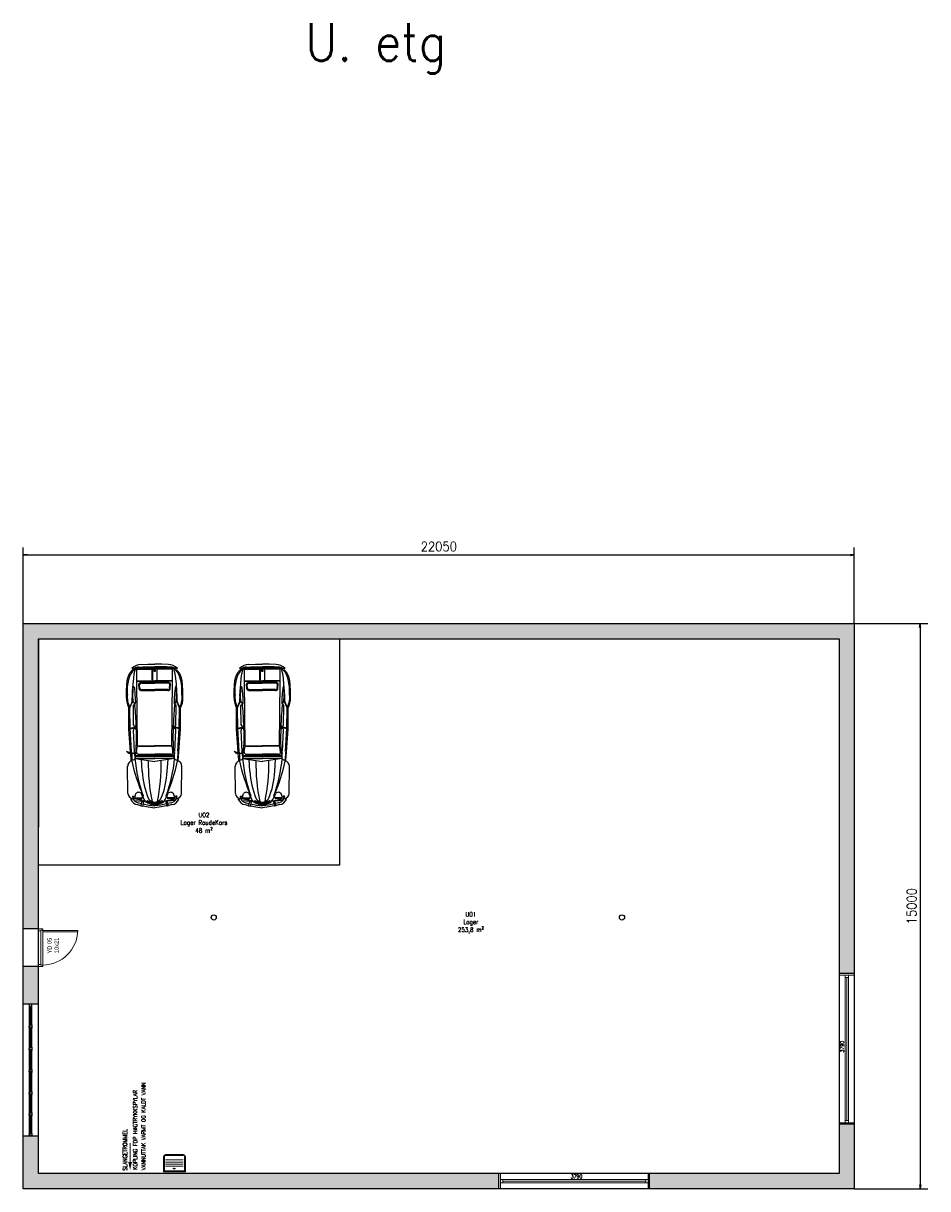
# Model space of a CAD drawing. Header units: millimetres. Extents: x -474437 to 165693, y -93174 to 980873.
# Tile 32 of 60: x 6776 to 30773, y 480138 to 511073. Entities that reach past the tile are written whole.
import ezdxf

# ---------------------------------------------------------------- set-up
doc = ezdxf.new("R2010")
doc.units = ezdxf.units.MM
doc.header["$PDSIZE"] = 10
doc.layers.get('0').update_dxf_attribs({"linetype": 'CONTINUOUS'})
doc.layers.get('Defpoints').update_dxf_attribs({"linetype": 'CONTINUOUS'})
for name, color, linetype in [('002_Medium_1 50', 253, 'CONTINUOUS'), ('01-Raude Kors', 21, 'CONTINUOUS'), ('1', 1, 'CONTINUOUS'), ('A315S', 150, 'CONTINUOUS'), ('Biler', 252, 'CONTINUOUS'), ('Kledning', 254, 'CONTINUOUS'), ('Mål', 5, 'CONTINUOUS'), ('Tekst', 250, 'CONTINUOUS')]:
    doc.layers.add(name, color=color, linetype=linetype)
for name, color, linetype, lineweight in [('315-Utstyr for sanitærinstallasjoner', 150, 'CONTINUOUS', 9), ('Doors', 5, 'CONTINUOUS', 20), ('TREVERK', 2, 'CONTINUOUS', 20), ('Windows', 7, 'CONTINUOUS', 20)]:
    doc.layers.add(name, color=color, linetype=linetype, lineweight=lineweight)
doc.styles.get("Standard").update_dxf_attribs({"font": 'romans.shx', "width": 0.9})
doc.dimstyles.new('GEIR', dxfattribs={"dimscale": 100, "dimtxt": 1.25, "dimasz": 2, "dimexe": 1, "dimexo": 2, "dimgap": 1, "dimtad": 1, "dimdec": 0, "dimzin": 0, "dimdsep": 46, "dimtxsty": 'Standard', "dimblk1": 'OBLIQUE', "dimblk2": 'OBLIQUE', "dimsah": 1, "dimcen": -2.5, "dimdle": 1, "dimclrd": 256, "dimclre": 256, "dimclrt": 256, "dimadec": 1, "dimazin": 0, "dimtfac": 1, "dimtdec": 0, "dimtmove": 2, "dimatfit": 3, "dimldrblk": 'OBLIQUE', "dimfxl": 1, "dimtolj": 1, "dimtzin": 0, "dimarcsym": 0})

# ---------------------------------------------------------------- blocks, each defined once
blk = doc.blocks.new('Ytterdør100')
at = {"layer": 'Doors', "color": 5, "ltscale": 500}
for p, q in [((-262282, -90606), (-262398, -90606)), ((-262398, -90606), (-262398, -90641)), ((-262282, -90659), (-262282, -90606)), ((-262398, -90641), (-262346, -90641)), ((-262346, -90641), (-262346, -90659)), ((-262346, -90659), (-262282, -90659)), ((-262346, -91571), (-262346, -91553)), ((-262346, -91553), (-262282, -91553)), ((-262282, -91553), (-262282, -91606)), ((-262398, -91606), (-262398, -91571)), ((-262398, -91571), (-262346, -91571)), ((-262282, -91606), (-262398, -91606))]:
    blk.add_line(p, q, dxfattribs=at)
at = {"layer": 'Doors', "color": 5, "ltscale": 2}
for p, q in [((-262398, -91571), (-262398, -90641)), ((-262346, -91571), (-262346, -90641)), ((-262282, -91553), (-262282, -90659)), ((-262398, -91521), (-263328, -91521)), ((-262398, -91561), (-263328, -91561)), ((-262346, -91553), (-262346, -91571))]:
    blk.add_line(p, q, dxfattribs=at)
blk.add_arc((-262383, -91586), 945, 90.8807, 178.5033, dxfattribs=at)
blk = doc.blocks.new('KIT-H04')
for p, q in [((-288, 0), (288, 0)), ((-288, -24), (-288, 0)), ((288, 0), (288, -24)), ((-288, -24), (-288, -408)), ((288, -24), (-288, -24)), ((-264, -24), (-264, -408)), ((-228, -144), (240, -144)), ((240, -204), (-228, -204)), ((-228, -252), (240, -252)), ((48, -84), (-24, -84)), ((12, -60), (12, -108)), ((264, -408), (264, -24)), ((264, -24), (264, -312)), ((288, -24), (288, -312)), ((288, -408), (288, -24)), ((-240, -432), (240, -432)), ((-240, -456), (240, -456)), ((240, -312), (-228, -312))]:
    blk.add_line(p, q)
for centre, radius, start, end in [((-240, -408), 48, 180, 270), ((-240, -408), 24, 180, 270), ((240, -408), 24, 270, 0), ((240, -408), 48, 270, 0)]:
    blk.add_arc(centre, radius, start, end)
blk = doc.blocks.new('CAR08')
at = {"ltscale": 3}
for p, q in [((744, 1865), (719, 1784)), ((852, 1950), (828, 1646)), ((861, 1797), (902, 1981)), ((883, 2045), (902, 1981)), ((900, 1907), (900, 1756)), ((922, 1931), (923, 1734)), ((963, 1930), (1035, 1906)), ((967, 1994), (969, 1956)), ((1040, 2121), (1761, 2125)), ((1968, 1930), (1889, 1406)), ((1900, 2014), (1922, 2030)), ((1922, 2030), (2098, 2045)), ((2096, 2017), (1928, 2010)), ((1966, 1934), (1969, 1403)), ((1997, 1923), (2096, 1937)), ((2020, 1895), (2015, 1406)), ((2025, 1904), (2050, 1896)), ((2050, 1896), (2047, 1406)), ((2094, 1910), (2098, 2097)), ((2098, 2097), (2129, 2108)), ((2126, 2095), (2109, 2092)), ((2109, 2092), (2113, 1910)), ((2109, 2052), (2109, 2052)), ((2111, 2046), (2135, 2048)), ((2134, 2019), (2111, 2018)), ((2112, 1939), (2130, 1942)), ((2129, 2108), (2126, 2095)), ((2138, 2065), (2126, 2095)), ((2129, 2108), (2157, 2159)), ((2130, 1942), (2152, 1942)), ((2134, 2019), (2151, 2019)), ((2135, 2048), (2149, 2048)), ((2157, 2159), (2138, 2065)), ((2142, 1888), (2265, 1875)), ((2149, 2049), (2743, 2090)), ((2149, 2049), (2149, 2049)), ((2151, 2020), (2776, 2060)), ((2152, 1941), (2718, 1969)), ((2307, 1861), (2305, 1403)), ((2307, 1861), (4018, 1882)), ((2743, 2090), (3321, 2092)), ((2756, 2060), (2792, 1917)), ((2768, 1927), (2777, 1898)), ((2776, 2060), (3281, 2067)), ((2776, 2060), (2810, 1917)), ((2792, 1917), (2777, 1898)), ((2777, 1898), (2825, 1900)), ((2810, 1917), (2825, 1900)), ((2836, 1917), (2845, 1900)), ((2854, 1970), (3384, 1974)), ((3281, 2067), (3311, 2066)), ((3311, 2066), (3435, 2013)), ((3314, 2092), (3341, 2069)), ((3336, 2070), (3395, 2042)), ((3417, 1940), (3374, 1934)), ((3395, 2042), (3448, 2018)), ((3419, 1932), (3419, 1940)), ((3430, 1925), (3419, 1932)), ((3462, 1921), (3430, 1925)), ((3450, 2018), (3488, 2005)), ((3456, 1959), (3475, 1969)), ((3543, 1924), (3462, 1921)), ((3475, 1969), (3495, 1977)), ((3488, 2005), (3540, 2002)), ((3495, 1977), (3623, 1984)), ((3540, 2002), (3621, 2000)), ((3693, 1931), (3543, 1924)), ((3571, 2156), (3753, 2158)), ((3622, 2001), (3761, 1997)), ((3623, 1984), (3783, 1982)), ((3669, 2129), (3857, 2126)), ((3838, 1948), (3693, 1931)), ((3753, 2158), (3925, 2149)), ((3761, 1997), (3943, 1981)), ((3783, 1982), (3841, 1977)), ((3877, 1961), (3838, 1948)), ((3841, 1977), (3875, 1972)), ((3857, 2126), (3966, 2114)), ((3877, 1969), (3877, 1961)), ((3925, 2149), (4031, 2135)), ((3943, 1981), (4093, 1965)), ((3966, 2114), (4063, 2095)), ((4018, 1882), (4020, 1410)), ((4018, 1882), (4020, 1410)), ((4031, 2135), (4109, 2119)), ((4031, 1882), (4376, 1882)), ((4031, 1882), (4033, 1408)), ((4063, 2095), (4156, 2064)), ((4093, 1965), (4212, 1949)), ((4109, 2119), (4176, 2093)), ((4156, 2064), (4212, 2039)), ((4176, 2093), (4233, 2062)), ((4270, 2005), (4212, 2039)), ((4212, 1949), (4245, 1942)), ((4233, 2062), (4299, 2014)), ((4245, 1942), (4318, 1927)), ((4270, 2005), (4315, 1964)), ((4299, 2014), (4327, 1982)), ((4315, 1964), (4346, 1928)), ((4318, 1927), (4351, 1912)), ((4336, 1867), (4346, 1876)), ((4336, 1867), (4338, 1408)), ((4337, 1971), (4374, 1882)), ((4360, 2011), (4346, 1961)), ((4346, 1928), (4360, 1906)), ((4346, 1874), (4356, 1873)), ((4356, 1873), (4362, 1861)), ((4360, 1906), (4374, 1882)), ((4362, 1861), (4362, 1730)), ((4374, 1882), (4376, 1882)), ((4376, 1882), (4376, 1882)), ((4376, 1881), (4376, 1408)), ((682, 1579), (655, 1408)), ((708, 1714), (682, 1579)), ((710, 1772), (700, 1734)), ((700, 1734), (708, 1714)), ((817, 1705), (702, 1730)), ((710, 1772), (827, 1738)), ((733, 1566), (711, 1407)), ((762, 1717), (733, 1566)), ((794, 1841), (771, 1753)), ((787, 1603), (810, 1636)), ((787, 1603), (836, 1614)), ((810, 1636), (882, 1684)), ((827, 1738), (817, 1705)), ((836, 1614), (852, 1598)), ((841, 1658), (861, 1797)), ((882, 1684), (952, 1716)), ((952, 1716), (968, 1710)), ((955, 1732), (1027, 1754)), ((968, 1710), (985, 1714)), ((1632, 1736), (1941, 1760)), ((2083, 1830), (2079, 1409)), ((2297, 1828), (2294, 1406)), ((3771, 1758), (3774, 1407)), ((3795, 1755), (3797, 1407)), ((3814, 1817), (3944, 1827)), ((3832, 1800), (3922, 1807)), ((3967, 1747), (3971, 1408)), ((3993, 1764), (3995, 1406)), ((4338, 1830), (4358, 1830)), ((4338, 1767), (4358, 1765)), ((4344, 1722), (4338, 1728)), ((4356, 1720), (4344, 1722)), ((4362, 1730), (4356, 1720)), ((4376, 1674), (4399, 1674)), ((4376, 1643), (4399, 1645)), ((4393, 1834), (4401, 1719)), ((4401, 1719), (4401, 1408)), ((4462, 1770), (4470, 1593)), ((4470, 1593), (4470, 1408)), ((682, 1235), (655, 1406)), ((733, 1248), (711, 1407)), ((762, 1097), (733, 1248)), ((1968, 884), (1889, 1408)), ((1966, 880), (1969, 1411)), ((2020, 919), (2015, 1408)), ((2050, 919), (2047, 1408)), ((2083, 984), (2079, 1405)), ((2297, 986), (2294, 1408)), ((2307, 953), (2305, 1411)), ((3771, 1057), (3774, 1407)), ((3795, 1060), (3797, 1407)), ((3967, 1067), (3971, 1407)), ((3993, 1050), (3995, 1408)), ((4018, 932), (4020, 1405)), ((4018, 932), (4020, 1405)), ((4031, 932), (4033, 1406)), ((4050, 1466), (4054, 1471)), ((4315, 1465), (4050, 1466)), ((4315, 1349), (4050, 1348)), ((4050, 1348), (4054, 1343)), ((4054, 1471), (4313, 1473)), ((4054, 1343), (4313, 1341)), ((4313, 1473), (4321, 1466)), ((4313, 1341), (4321, 1348)), ((4336, 948), (4338, 1406)), ((4376, 934), (4376, 1406)), ((4401, 1095), (4401, 1406)), ((4470, 1222), (4470, 1406)), ((708, 1100), (682, 1235)), ((700, 1081), (708, 1100)), ((710, 1042), (700, 1081)), ((817, 1109), (702, 1084)), ((710, 1042), (827, 1076)), ((744, 950), (719, 1030)), ((794, 973), (771, 1061)), ((787, 1211), (836, 1201)), ((787, 1211), (810, 1178)), ((810, 1178), (882, 1130)), ((827, 1076), (817, 1109)), ((852, 865), (828, 1168)), ((836, 1201), (852, 1216)), ((841, 1156), (861, 1017)), ((861, 1017), (902, 833)), ((882, 1130), (952, 1098)), ((900, 907), (900, 1058)), ((922, 884), (923, 1080)), ((952, 1098), (968, 1104)), ((955, 1082), (1027, 1060)), ((968, 1104), (985, 1100)), ((1632, 1078), (1941, 1054)), ((2142, 926), (2265, 939)), ((2307, 953), (4018, 932)), ((3814, 997), (3944, 987)), ((3832, 1014), (3922, 1008)), ((4031, 932), (4376, 932)), ((4336, 948), (4346, 938)), ((4337, 843), (4374, 932)), ((4344, 1092), (4338, 1086)), ((4338, 1048), (4358, 1049)), ((4338, 984), (4358, 984)), ((4356, 1094), (4344, 1092)), ((4346, 940), (4356, 941)), ((4362, 1085), (4356, 1094)), ((4356, 941), (4362, 954)), ((4360, 908), (4374, 932)), ((4362, 954), (4362, 1085)), ((4374, 932), (4376, 932)), ((4376, 1171), (4399, 1169)), ((4376, 1140), (4399, 1140)), ((4376, 932), (4376, 932)), ((4393, 980), (4401, 1095)), ((4462, 1045), (4470, 1222)), ((883, 769), (902, 833)), ((963, 884), (1035, 908)), ((967, 820), (969, 858)), ((1040, 693), (1761, 689)), ((1900, 800), (1922, 784)), ((1922, 784), (2135, 766)), ((2134, 795), (1928, 805)), ((1997, 891), (2130, 872)), ((2025, 910), (2050, 919)), ((2149, 765), (2743, 724)), ((2151, 794), (2776, 754)), ((2152, 873), (2718, 845)), ((2743, 724), (3321, 722)), ((2756, 754), (2792, 898)), ((2768, 887), (2777, 916)), ((2776, 754), (2810, 898)), ((2776, 754), (3281, 748)), ((2792, 898), (2777, 916)), ((2777, 916), (2825, 915)), ((2810, 898), (2825, 915)), ((2836, 897), (2845, 915)), ((2854, 845), (3384, 840)), ((3281, 748), (3311, 748)), ((3311, 748), (3435, 802)), ((3314, 722), (3341, 745)), ((3336, 744), (3395, 772)), ((3417, 875), (3374, 880)), ((3395, 772), (3448, 796)), ((3430, 890), (3419, 882)), ((3419, 882), (3419, 875)), ((3462, 893), (3430, 890)), ((3450, 796), (3488, 809)), ((3456, 855), (3475, 846)), ((3543, 890), (3462, 893)), ((3475, 846), (3495, 837)), ((3488, 809), (3540, 813)), ((3495, 837), (3623, 830)), ((3540, 813), (3621, 814)), ((3693, 883), (3543, 890)), ((3571, 659), (3753, 657)), ((3622, 814), (3761, 817)), ((3623, 830), (3783, 832)), ((3669, 685), (3857, 688)), ((3838, 866), (3693, 883)), ((3753, 657), (3925, 666)), ((3761, 817), (3943, 833)), ((3783, 832), (3841, 838)), ((3877, 853), (3838, 866)), ((3841, 838), (3875, 843)), ((3857, 688), (3966, 700)), ((3877, 845), (3877, 853)), ((3925, 666), (4031, 679)), ((3943, 833), (4093, 849)), ((3966, 700), (4063, 720)), ((4031, 679), (4109, 695)), ((4063, 720), (4156, 751)), ((4093, 849), (4212, 865)), ((4109, 695), (4176, 721)), ((4156, 751), (4212, 775)), ((4176, 721), (4233, 752)), ((4212, 865), (4245, 872)), ((4270, 809), (4212, 775)), ((4233, 752), (4299, 800)), ((4245, 872), (4318, 887)), ((4270, 809), (4315, 851)), ((4299, 800), (4327, 832)), ((4315, 851), (4346, 886)), ((4318, 887), (4351, 902)), ((4346, 886), (4360, 908)), ((4360, 803), (4346, 854))]:
    blk.add_line(p, q, dxfattribs=at)
for centre, radius, start, end in [((967, 1836), 225, 111.7728, 172.7381), ((962, 1823), 169, 110.8767, 173.9747), ((1052, 1971), 150, 94.599, 176.2423), ((940, 1889), 46.6, 60.7906, 145.577), ((953, 1978), 21.7, 47.5553, 296.2299), ((2833, -2405), 4516, 101.9129, 114.2021), ((2365, -2175), 4128, 95.5473, 109.5926), ((978, 1833), 93.3, 302.1561, 51.8596), ((1769, 1991), 134, 9.6533, 93.4888), ((2013, 2003), 85.4, 175.7036, 282.8892), ((2513, 5870), 3980, 262.5587, 273.8077), ((2131, 1840), 49.5, 76.7429, 191.6358), ((2255, 1833), 43, 352.862, 76.1688), ((2728, 1930), 39.8, 355.3991, 104.2746), ((2697, 8442), 6544, 271.1159, 275.9022), ((2860, 1940), 33.4, 72.8533, 223.5396), ((3565, 1627), 529, 89.2995, 118.3046), ((3590, 1605), 530, 81.5026, 118.6732), ((3376, 1954), 21.6, 253.4306, 68.8661), ((3422, 1977), 37.9, 262.8713, 69.2957), ((4238, 1850), 156, 354.1122, 47.2068), ((4106, 1761), 357, 1.4082, 44.6052), ((1850, 1228), 1127, 160.5648, 170.873), ((1457, 1318), 709, 155.7366, 172.8111), ((1500, 1309), 731, 155.3661, 172.6003), ((1708, 1248), 925, 157.7776, 170.1159), ((1000, 1409), 189, 122.5995, 181.1045), ((1820, -3308), 4887, 88.9485, 101.7092), ((1719, -339), 2077, 92.3886, 113.2724), ((942, 1779), 48.7, 208.8365, 285.7588), ((3822, 1766), 51.9, 99.5282, 189.0222), ((3830, 1762), 37.6, 86.4942, 205.5364), ((3922, 1759), 47.3, 344.5454, 89.6575), ((3920, 1757), 73.9, 5.1434, 70.3011), ((1850, 1587), 1127, 189.127, 199.4352), ((1457, 1496), 709, 187.1889, 204.2634), ((1500, 1505), 731, 187.3997, 204.6339), ((1708, 1566), 925, 189.8841, 202.2224), ((1000, 1405), 189, 178.8955, 237.4005), ((1820, 6122), 4887, 258.2908, 271.0514), ((1719, 3153), 2077, 246.7276, 267.6114), ((4299, 1413), 16.3, 333.765, 206.7096), ((4299, 1401), 16.3, 153.2904, 26.235), ((967, 978), 225, 187.2619, 248.2272), ((962, 991), 169, 186.0253, 249.1233), ((942, 1035), 48.7, 74.2412, 151.1635), ((2365, 4989), 4128, 250.4074, 264.4527), ((2833, 5219), 4516, 245.7979, 258.0871), ((978, 981), 93.3, 308.1404, 57.8439), ((2131, 974), 49.5, 168.3642, 283.2571), ((2255, 981), 43, 283.8312, 7.138), ((3822, 1049), 51.9, 170.9778, 260.4718), ((3830, 1052), 37.6, 154.4636, 273.5058), ((3922, 1055), 47.3, 270.3425, 15.4546), ((3920, 1057), 73.9, 289.6989, 354.8566), ((4238, 964), 156, 312.7932, 5.8878), ((4106, 1053), 357, 315.3948, 358.5918), ((940, 925), 46.6, 214.423, 299.2094), ((1052, 843), 150, 183.7577, 265.401), ((953, 836), 21.7, 63.7701, 312.4447), ((1769, 823), 134, 266.5112, 350.3467), ((2013, 811), 85.4, 77.1108, 184.2964), ((2513, -3056), 3980, 86.1923, 97.4413), ((2728, 884), 39.8, 255.7254, 4.6009), ((2697, -5628), 6544, 84.0978, 88.8841), ((2860, 874), 33.4, 136.4604, 287.1467), ((3565, 1188), 529, 241.6954, 270.7006), ((3590, 1209), 530, 241.3268, 278.4974), ((3376, 861), 21.6, 291.1339, 106.5694), ((3422, 837), 37.9, 290.7043, 97.1287)]:
    blk.add_arc(centre, radius, start, end, dxfattribs=at)
blk = doc.blocks.new('_Open')
at = {"color": 0, "linetype": 'ByBlock', "lineweight": -2}
for p, q in [((-1, 0.17), (0, 0)), ((-1, -0.17), (0, 0)), ((0, 0), (-1, 0))]:
    blk.add_line(p, q, dxfattribs=at)
blk = doc.blocks.new('*D617')
at = {"layer": 'Defpoints', "color": 0, "transparency": 16777216}
for p in [(28826, 496960), (6776, 495138), (28826, 495138)]:
    blk.add_point(p, dxfattribs=at)
at = {"layer": 'Mål', "lineweight": -2, "transparency": 16777216}
for p, q in [((6776, 495138), (6776, 497160)), ((28826, 495138), (28826, 497160)), ((6876, 496960), (28726, 496960))]:
    blk.add_line(p, q, dxfattribs=at)
at = {"layer": 'Mål', "lineweight": -2, "transparency": 16777216, "xscale": 100, "yscale": 100, "zscale": 100, "rotation": 180}
blk.add_blockref('_Open', (6776, 496960), dxfattribs=at)
at = {"layer": 'Mål', "lineweight": -2, "transparency": 16777216, "xscale": 100, "yscale": 100, "zscale": 100}
blk.add_blockref('_Open', (28826, 496960), dxfattribs=at)
at = {"layer": 'Mål', "transparency": 16777216, "insert": (17801, 497185), "char_height": 250, "attachment_point": 5}
blk.add_mtext('\\A1;22050', dxfattribs=at)
blk = doc.blocks.new('_OBLIQUE')
at = {"color": 0, "linetype": 'ByBlock'}
blk.add_line((-0.5, -0.5), (0.5, 0.5), dxfattribs=at)
blk = doc.blocks.new('*D618')
at = {"layer": 'Defpoints', "color": 0, "transparency": 16777216}
for p in [(28826, 495138), (28826, 480138), (30573, 480138)]:
    blk.add_point(p, dxfattribs=at)
at = {"layer": 'Mål', "lineweight": -2, "transparency": 16777216}
for p, q in [((28826, 495138), (30773, 495138)), ((30573, 495038), (30573, 480238)), ((28826, 480138), (30773, 480138))]:
    blk.add_line(p, q, dxfattribs=at)
at = {"layer": 'Mål', "lineweight": -2, "transparency": 16777216, "xscale": 100, "yscale": 100, "zscale": 100}
for p, rotation in [((30573, 495138), 90), ((30573, 480138), 270)]:
    blk.add_blockref('_Open', p, dxfattribs=dict(at, rotation=rotation))
at = {"layer": 'Mål', "transparency": 16777216, "insert": (30348, 487638), "char_height": 250, "attachment_point": 5, "rotation": 90}
blk.add_mtext('\\A1;15000', dxfattribs=at)

msp = doc.modelspace()

# ---------------------------------------------------------------- hatches: boundary and pattern name
at = {"layer": 'Kledning', "transparency": 33554687}
h = msp.add_hatch(color=256, dxfattribs=at)
h.dxf.hatch_style = 1
h.paths.add_polyline_path([(7176.2, 494738.4), (28426.2, 494738.4), (28426.2, 485848.3), (28826.2, 485848.3), (28826.2, 495138.4), (6776.2, 495138.4), (6776.2, 487038.4), (7176.2, 487038.4)])
h.paths.add_polyline_path([(28826.2, 481848.3), (28426.2, 481848.3), (28426.2, 480538.4), (23396.1, 480538.4), (23396.1, 480138.4), (28826.2, 480138.4)])
h.paths.add_polyline_path([(19396.1, 480538.4), (7176.2, 480538.4), (7176.2, 481538.4), (6776.2, 481538.4), (6776.2, 480138.4), (19396.1, 480138.4)])
h.paths.add_polyline_path([(7176.2, 486038.4), (6776.2, 486038.4), (6776.2, 485038.4), (7176.2, 485038.4), (7176.2, 485138.4)])

# ---------------------------------------------------------------- linework, layer by layer
for p, q in [((7176.2, 487038.4), (6776.2, 487038.4)), ((7176.2, 486038.4), (6776.2, 486038.4)), ((6776.2, 481538.4), (7176.2, 481538.4)), ((6776.2, 481538.4), (7176.2, 481538.4)), ((6776.2, 481538.4), (7176.2, 481538.4)), ((6776.2, 481538.4), (7176.2, 481538.4)), ((6876.2, 481538.4), (7176.2, 481538.4)), ((6876.2, 481538.4), (7176.2, 481538.4)), ((6876.2, 481538.4), (7176.2, 481538.4))]:
    msp.add_line(p, q)
for points in [[(6776.2, 495138.4), (28826.2, 495138.4), (28826.2, 480138.4), (6776.2, 480138.4)], [(7176.2, 494738.4), (28426.2, 494738.4), (28426.2, 480538.4), (7176.2, 480538.4)]]:
    msp.add_lwpolyline(points, close=True)
at = {"layer": '002_Medium_1 50'}
for points in [[(7002.2, 485038.4), (6984.8, 485038.4), (6984.8, 485038.4), (6950.2, 485038.4), (6950.2, 485038.4), (6932.9, 485038.4), (6932.9, 484986.5), (6984.8, 484986.5), (6984.8, 484969.1), (7002.2, 484969.1)], [(7002.2, 484518.6), (6984.8, 484518.6), (6984.8, 484501.3), (6932.9, 484501.3), (6932.9, 484449.3), (6950.2, 484449.3), (6950.2, 484466.7), (6967.5, 484466.7), (6967.5, 484484), (7002.2, 484484)], [(6932.9, 484414.7), (6932.9, 484449.3), (6950.2, 484449.3), (6950.2, 484466.7), (6950.2, 484449.3), (6950.2, 484466.7), (6967.5, 484466.7), (6967.5, 484484), (7002.2, 484484), (7002.2, 484397.4), (6984.8, 484397.4), (6984.8, 484414.7)], [(7002.2, 483929.5), (6984.8, 483929.5), (6984.8, 483912.2), (6932.9, 483912.2), (6932.9, 483860.2), (6950.2, 483860.2), (6950.2, 483877.6), (6967.5, 483877.6), (6967.5, 483894.9), (7002.2, 483894.9)], [(6932.9, 483825.6), (6932.9, 483860.2), (6950.2, 483860.2), (6950.2, 483877.6), (6950.2, 483860.2), (6950.2, 483877.6), (6967.5, 483877.6), (6967.5, 483894.9), (7002.2, 483894.9), (7002.2, 483808.2), (6984.8, 483808.2), (6984.8, 483825.6)], [(7002.2, 483340.4), (6984.8, 483340.4), (6984.8, 483323.1), (6932.9, 483323.1), (6932.9, 483271.1), (6950.2, 483271.1), (6950.2, 483288.4), (6967.5, 483288.4), (6967.5, 483305.8), (7002.2, 483305.8)], [(6932.9, 483236.5), (6932.9, 483271.1), (6950.2, 483271.1), (6950.2, 483288.4), (6950.2, 483271.1), (6950.2, 483288.4), (6967.5, 483288.4), (6967.5, 483305.8), (7002.2, 483305.8), (7002.2, 483219.1), (6984.8, 483219.1), (6984.8, 483236.5)], [(7002.2, 482751.3), (6984.8, 482751.3), (6984.8, 482734), (6932.9, 482734), (6932.9, 482682), (6950.2, 482682), (6950.2, 482699.3), (6967.5, 482699.3), (6967.5, 482716.7), (7002.2, 482716.7)], [(6932.9, 482647.4), (6932.9, 482682), (6950.2, 482682), (6950.2, 482699.3), (6950.2, 482682), (6950.2, 482699.3), (6967.5, 482699.3), (6967.5, 482716.7), (7002.2, 482716.7), (7002.2, 482630), (6984.8, 482630), (6984.8, 482647.4)], [(7002.2, 482196.9), (6984.8, 482196.9), (6984.8, 482179.5), (6932.9, 482179.5), (6932.9, 482127.6), (6950.2, 482127.6), (6950.2, 482144.9), (6967.5, 482144.9), (6967.5, 482162.2), (7002.2, 482162.2)], [(6932.9, 482092.9), (6932.9, 482127.6), (6950.2, 482127.6), (6950.2, 482144.9), (6950.2, 482127.6), (6950.2, 482144.9), (6967.5, 482144.9), (6967.5, 482162.2), (7002.2, 482162.2), (7002.2, 482075.6), (6984.8, 482075.6), (6984.8, 482092.9)], [(7002.2, 481642.4), (6984.8, 481642.4), (6984.8, 481625.1), (6932.9, 481625.1), (6932.9, 481573.1), (6950.2, 481573.1), (6950.2, 481590.4), (6967.5, 481590.4), (6967.5, 481607.7), (7002.2, 481607.7)], [(6932.9, 481538.4), (6932.9, 481573.1), (6950.2, 481573.1), (6950.2, 481590.4), (6950.2, 481573.1), (6950.2, 481590.4), (6967.5, 481590.4), (6967.5, 481607.7), (7002.2, 481607.7), (7002.2, 481538.4), (6976.2, 481538.4), (6984.8, 481538.4)]]:
    msp.add_lwpolyline(points, close=True, dxfattribs=at)
for points in [[(6932.9, 484986.5), (6932.9, 484501.3)], [(6967.5, 484986.5), (6967.5, 484501.3)], [(6932.9, 484414.7), (6932.9, 483912.2)], [(6967.5, 484414.7), (6967.5, 483912.2)], [(6932.9, 483825.6), (6932.9, 483323.1)], [(6967.5, 483825.6), (6967.5, 483323.1)], [(6932.9, 483236.5), (6932.9, 482734)], [(6967.5, 483236.5), (6967.5, 482734)], [(6932.9, 482647.4), (6932.9, 482179.5)], [(6967.5, 482647.4), (6967.5, 482179.5)], [(6932.9, 482092.9), (6932.9, 481625.1)], [(6967.5, 482092.9), (6967.5, 481625.1)]]:
    msp.add_lwpolyline(points, dxfattribs=at)
at = {"layer": '01-Raude Kors'}
for p, q in [((7176.2, 494738.4), (7176.2, 489738.4)), ((15176.2, 488738.4), (15176.2, 494738.4)), ((7176.2, 488738.4), (15176.2, 488738.4))]:
    msp.add_line(p, q, dxfattribs=at)
at = {"layer": '1'}
for p, q in [((28826.2, 482378.3), (28826.2, 482058.3)), ((28826.2, 482208.3), (28826.2, 482058.3)), ((19756.1, 480138.4), (19606.1, 480138.4)), ((19926.1, 480138.4), (19606.1, 480138.4))]:
    msp.add_line(p, q, dxfattribs=at)
at = {"layer": '315-Utstyr for sanitærinstallasjoner', "const_width": 25}
msp.add_lwpolyline([(9610, 481353.5), (9610, 480849.6)], dxfattribs=at)
at = {"layer": '315-Utstyr for sanitærinstallasjoner'}
msp.add_lwpolyline([(9610, 480849.6, 100, 0, 0), (9610, 480638.4, 0, 0, 0)], format="xyseb", dxfattribs=at)
at = {"layer": 'A315S'}
for centre in [(11828.9, 487338.9), (22661.2, 487338.9)]:
    msp.add_circle(centre, 68.9, dxfattribs=at)
at = {"layer": 'Kledning'}
msp.add_line((7176.2, 485038.4), (7176.2, 485138.4), dxfattribs=at)
at = {"layer": 'TREVERK', "color": 0}
for p, q in [((7176.2, 485038.4), (6776.2, 485038.4)), ((7176.2, 485038.4), (6776.2, 485038.4)), ((7176.2, 485038.4), (6776.2, 485038.4)), ((7176.2, 485038.4), (6776.2, 485038.4)), ((6776.2, 481538.4), (7176.2, 481538.4)), ((6776.2, 481538.4), (7176.2, 481538.4)), ((6776.2, 481538.4), (7176.2, 481538.4)), ((6776.2, 481538.4), (7176.2, 481538.4))]:
    msp.add_line(p, q, dxfattribs=at)
at = {"layer": 'Windows'}
for p, q in [((28426.2, 481848.3), (28426.2, 485848.3)), ((28826.2, 485808.3), (28426.2, 485808.3)), ((28426.2, 485808.3), (28826.2, 485808.3)), ((28672.2, 485808.3), (28580.2, 485808.3)), ((28580.2, 485808.3), (28580.2, 485747.8)), ((28580.2, 485747.8), (28580.2, 485808.3)), ((28580.2, 485747.8), (28580.2, 481888.3)), ((28580.2, 485747.8), (28672.2, 485747.8)), ((28626.2, 485747.8), (28626.2, 481948.8)), ((28672.2, 481888.3), (28672.2, 485808.3)), ((28826.2, 481848.3), (28826.2, 485848.3)), ((7002.2, 481538.4), (7002.2, 485038.4)), ((7176.2, 481538.4), (7176.2, 485038.4)), ((28826.2, 482208.3), (28826.2, 483088.3)), ((28826.2, 481888.3), (28426.2, 481888.3)), ((28580.2, 481948.8), (28672.2, 481948.8)), ((28580.2, 481888.3), (28672.2, 481888.3)), ((19396.1, 480538.4), (23396.1, 480538.4)), ((19436.1, 480138.4), (19436.1, 480538.4)), ((23356.1, 480138.4), (23356.1, 480538.4)), ((23356.1, 480538.4), (23356.1, 480138.4)), ((19396.1, 480138.4), (23396.1, 480138.4)), ((23295.6, 480384.4), (19436.1, 480384.4)), ((19436.1, 480384.4), (19436.1, 480292.4)), ((19436.1, 480292.4), (23356.1, 480292.4)), ((19496.6, 480384.4), (19496.6, 480292.4)), ((23295.6, 480338.4), (19496.6, 480338.4)), ((19756.1, 480138.4), (20636.1, 480138.4)), ((23295.6, 480384.4), (23295.6, 480292.4)), ((23356.1, 480384.4), (23295.6, 480384.4)), ((23295.6, 480384.4), (23356.1, 480384.4)), ((23356.1, 480292.4), (23356.1, 480384.4))]:
    msp.add_line(p, q, dxfattribs=at)
at = {"layer": 'Windows', "color": 7, "lineweight": -2}
for p, q in [((28826.2, 485848.3), (28426.2, 485848.3)), ((7176.2, 485038.4), (6776.2, 485038.4)), ((28826.2, 481848.3), (28426.2, 481848.3)), ((19396.1, 480138.4), (19396.1, 480538.4)), ((23396.1, 480138.4), (23396.1, 480538.4))]:
    msp.add_line(p, q, dxfattribs=at)

# ---------------------------------------------------------------- block references
at = {"layer": '315-Utstyr for sanitærinstallasjoner', "rotation": 180}
msp.add_blockref('KIT-H04', (10788.2, 480588.4), dxfattribs=at)
at = {"layer": 'Biler', "rotation": 90}
for p in [(11670, 489590), (14526, 489590)]:
    msp.add_blockref('CAR08', p, dxfattribs=at)
at = {"layer": 'Doors', "rotation": 180}
msp.add_blockref('Ytterdør100', (-255105.5, 395432.1), dxfattribs=at)

# ---------------------------------------------------------------- texts
at = {"width": 0.9}
msp.add_text('U. etg', height=1000, dxfattribs=at).set_placement((14261.4, 510073.3))
at = {"layer": '315-Utstyr for sanitærinstallasjoner', "width": 0.9}
for s, p in [('VANNUTTAK VARMT OG KALDT VANN', (10020, 480627)), ('KOPLING FOP HØGTRYKKSPYLAR', (9800, 480637)), ('SLANGETROMMEL', (9531, 480617))]:
    msp.add_text(s, height=109.883, rotation=90, dxfattribs=at).set_placement(p)
at = {"layer": 'Doors', "color": 5, "char_height": 110, "attachment_point": 1, "rotation": 90}
for s, insert, width in [('{\\fComic Sans MS|b0|i0|c0|p66;YD 05}', (7415.4, 486379.8), 444.552), ('\\fComic Sans MS|b0|i0;10x21', (7601.9, 486390), 286.702)]:
    msp.add_mtext(s, dxfattribs=dict(at, insert=insert, width=width))
at = {"layer": 'Tekst', "char_height": 120, "attachment_point": 1}
for s, insert in [('\\pxqc;U02\\PLager RaudeKors\\P48 m{\\H1.08333x;²}', (10849.6, 490117.5)), ('\\pxqc;U01\\PLager \\P253,8 m{\\H1.08333x;²}', (17930, 487482.5))]:
    msp.add_mtext_dynamic_manual_height_columns(s, width=1440.643, gutter_width=500, heights=[0], dxfattribs=dict(at, insert=insert))
at = {"layer": 'Windows', "insert": (28451.2, 483753.3), "char_height": 100, "attachment_point": 1, "rotation": 90}
msp.add_mtext_dynamic_manual_height_columns('3790', width=10, gutter_width=500, heights=[0], dxfattribs=at)
at = {"layer": 'Windows', "insert": (21301.1, 480513.4), "char_height": 100, "attachment_point": 1}
msp.add_mtext_dynamic_manual_height_columns('3790', width=10, gutter_width=500, heights=[0], dxfattribs=at)

# ---------------------------------------------------------------- dimensions: what is measured, and where the dimension line sits
at = {"layer": 'Mål'}
dim = msp.add_linear_dim(base=(28826.2, 496960), p1=(6776.2, 495138.4), p2=(28826.2, 495138.4), dimstyle='GEIR', override={"dimscale": 1, "dimtxt": 250, "dimasz": 100, "dimexe": 200, "dimexo": 0, "dimgap": 100, "dimblk1": 'Open', "dimblk2": 'Open', "dimdle": 100}, dxfattribs=at)
dim.commit()
dim.dimension.update_dxf_attribs({"geometry": '*D617', "text_midpoint": (17801.2, 497185)})
dim = msp.add_linear_dim(base=(30573.3, 480138.4), p1=(28826.2, 495138.4), p2=(28826.2, 480138.4), angle=90, dimstyle='GEIR', override={"dimscale": 1, "dimtxt": 250, "dimasz": 100, "dimexe": 200, "dimexo": 0, "dimgap": 100, "dimblk1": 'Open', "dimblk2": 'Open', "dimdle": 100}, dxfattribs=at)
dim.commit()
dim.dimension.update_dxf_attribs({"geometry": '*D618', "text_midpoint": (30348.3, 487638.4)})

doc.saveas('drawing.dxf')
